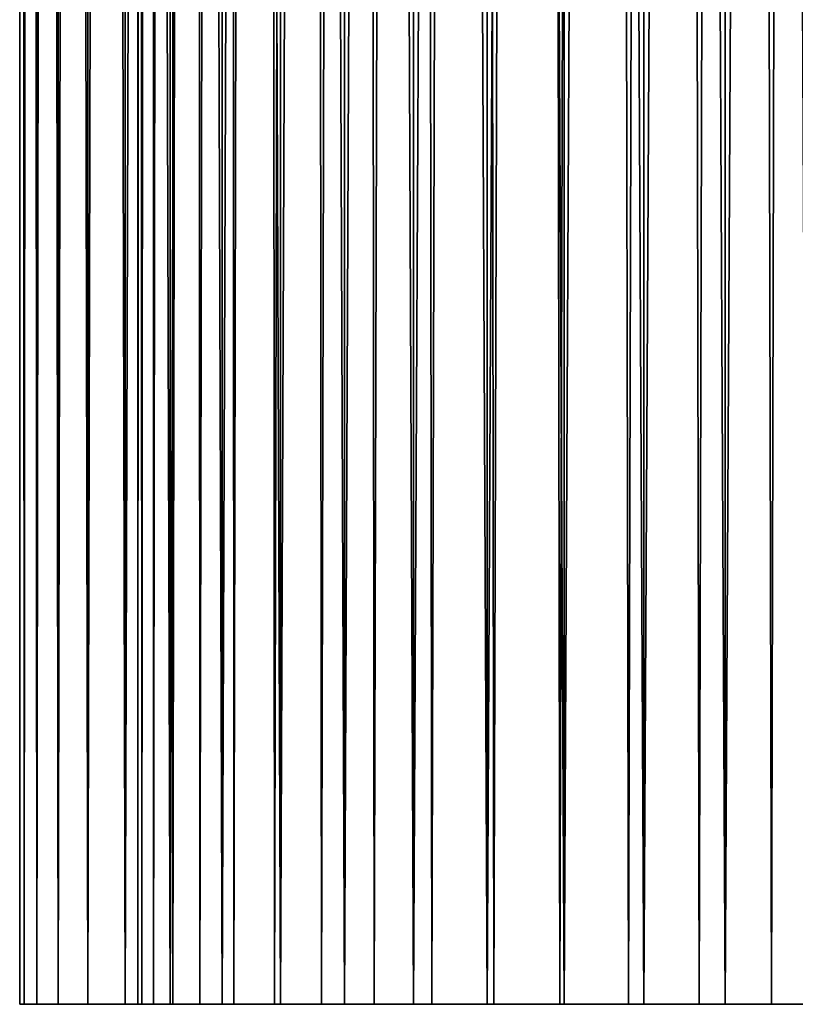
# Model space of a CAD drawing. Header units: millimetres. Extents: x -10 to 10, y 200 to 400.
# Tile 1 of 10: x -10 to 0, y 200 to 212. Entities that reach past the tile are written whole.
import ezdxf

# ---------------------------------------------------------------- set-up
doc = ezdxf.new("R2010")
doc.units = ezdxf.units.MM
doc.header["$LTSCALE"] = 10.936259
for name, color, linetype in [('10', 7, 'CONTINUOUS'), ('2', 7, 'CONTINUOUS'), ('4', 7, 'CONTINUOUS'), ('5', 7, 'CONTINUOUS'), ('6', 7, 'CONTINUOUS'), ('7', 7, 'CONTINUOUS')]:
    doc.layers.add(name, color=color, linetype=linetype)

msp = doc.modelspace()

# ---------------------------------------------------------------- linework, layer by layer
at = {"layer": '10', "linetype": 'Continuous'}
for points in [[(-8.25, 200), (-8.202, 200, -0.892), (-5.15, 200), (-8.25, 200)], [(-8.202, 200, 0.892), (-8.25, 200), (-4.739, 200, 0.881), (-8.202, 200, 0.892)], [(-4.739, 200, 0.881), (-8.25, 200), (-4.881, 200, 0.739), (-4.739, 200, 0.881)], [(-4.881, 200, 0.739), (-8.25, 200), (-4.996, 200, 0.575), (-4.881, 200, 0.739)], [(-4.996, 200, 0.575), (-8.25, 200), (-5.081, 200, 0.393), (-4.996, 200, 0.575)], [(-5.081, 200, 0.393), (-8.25, 200), (-5.133, 200, 0.2), (-5.081, 200, 0.393)], [(-5.133, 200, 0.2), (-8.25, 200), (-5.15, 200), (-5.133, 200, 0.2)], [(-8.202, 200, -0.892), (-8.057, 200, -1.773), (-4.575, 200, -0.996), (-8.202, 200, -0.892)], [(-5.15, 200), (-8.202, 200, -0.892), (-5.133, 200, -0.2), (-5.15, 200)], [(-5.133, 200, -0.2), (-8.202, 200, -0.892), (-5.081, 200, -0.393), (-5.133, 200, -0.2)], [(-5.081, 200, -0.393), (-8.202, 200, -0.892), (-4.996, 200, -0.575), (-5.081, 200, -0.393)], [(-4.996, 200, -0.575), (-8.202, 200, -0.892), (-4.881, 200, -0.739), (-4.996, 200, -0.575)], [(-4.881, 200, -0.739), (-8.202, 200, -0.892), (-4.739, 200, -0.881), (-4.881, 200, -0.739)], [(-4.739, 200, -0.881), (-8.202, 200, -0.892), (-4.575, 200, -0.996), (-4.739, 200, -0.881)], [(-8.057, 200, 1.773), (-8.202, 200, 0.892), (-1.176, 200, 1.618), (-8.057, 200, 1.773)], [(-1.176, 200, 1.618), (-8.202, 200, 0.892), (-1.414, 200, 1.414), (-1.176, 200, 1.618)], [(-1.414, 200, 1.414), (-8.202, 200, 0.892), (-4, 200, 1.15), (-1.414, 200, 1.414)], [(-4, 200, 1.15), (-8.202, 200, 0.892), (-4.2, 200, 1.133), (-4, 200, 1.15)], [(-4.2, 200, 1.133), (-8.202, 200, 0.892), (-4.393, 200, 1.081), (-4.2, 200, 1.133)], [(-4.393, 200, 1.081), (-8.202, 200, 0.892), (-4.575, 200, 0.996), (-4.393, 200, 1.081)], [(-4.575, 200, 0.996), (-8.202, 200, 0.892), (-4.739, 200, 0.881), (-4.575, 200, 0.996)], [(-8.057, 200, -1.773), (-7.818, 200, -2.634), (-0.908, 200, -1.782), (-8.057, 200, -1.773)], [(-1.618, 200, -1.176), (-8.057, 200, -1.773), (-1.414, 200, -1.414), (-1.618, 200, -1.176)], [(-8.057, 200, -1.773), (-1.618, 200, -1.176), (-4, 200, -1.15), (-8.057, 200, -1.773)], [(-1.414, 200, -1.414), (-8.057, 200, -1.773), (-1.176, 200, -1.618), (-1.414, 200, -1.414)], [(-1.176, 200, -1.618), (-8.057, 200, -1.773), (-0.908, 200, -1.782), (-1.176, 200, -1.618)], [(-4.575, 200, -0.996), (-8.057, 200, -1.773), (-4.393, 200, -1.081), (-4.575, 200, -0.996)], [(-4.393, 200, -1.081), (-8.057, 200, -1.773), (-4.2, 200, -1.133), (-4.393, 200, -1.081)], [(-4.2, 200, -1.133), (-8.057, 200, -1.773), (-4, 200, -1.15), (-4.2, 200, -1.133)], [(-7.818, 200, 2.634), (-8.057, 200, 1.773), (7.818, 200, 2.634), (-7.818, 200, 2.634)], [(7.818, 200, 2.634), (-8.057, 200, 1.773), (0, 200, 2), (7.818, 200, 2.634)], [(0, 200, 2), (-8.057, 200, 1.773), (-0.313, 200, 1.975), (0, 200, 2)], [(-0.313, 200, 1.975), (-8.057, 200, 1.773), (-0.618, 200, 1.902), (-0.313, 200, 1.975)], [(-0.618, 200, 1.902), (-8.057, 200, 1.773), (-0.908, 200, 1.782), (-0.618, 200, 1.902)], [(-0.908, 200, 1.782), (-8.057, 200, 1.773), (-1.176, 200, 1.618), (-0.908, 200, 1.782)], [(7.818, 200, -2.634), (8.057, 200, -1.773), (-7.818, 200, -2.634), (7.818, 200, -2.634)], [(-7.818, 200, -2.634), (8.057, 200, -1.773), (0, 200, -2), (-7.818, 200, -2.634)], [(-7.488, 200, -3.464), (7.818, 200, -2.634), (-7.818, 200, -2.634), (-7.488, 200, -3.464)], [(-0.908, 200, -1.782), (-7.818, 200, -2.634), (-0.618, 200, -1.902), (-0.908, 200, -1.782)], [(-0.618, 200, -1.902), (-7.818, 200, -2.634), (-0.313, 200, -1.975), (-0.618, 200, -1.902)], [(-0.313, 200, -1.975), (-7.818, 200, -2.634), (0, 200, -2), (-0.313, 200, -1.975)], [(-7.488, 200, 3.464), (-7.818, 200, 2.634), (7.488, 200, 3.464), (-7.488, 200, 3.464)], [(7.488, 200, 3.464), (-7.818, 200, 2.634), (7.818, 200, 2.634), (7.488, 200, 3.464)], [(7.488, 200, -3.464), (7.818, 200, -2.634), (-7.488, 200, -3.464), (7.488, 200, -3.464)], [(-7.069, 200, -4.253), (7.488, 200, -3.464), (-7.488, 200, -3.464), (-7.069, 200, -4.253)], [(-7.069, 200, 4.253), (-7.488, 200, 3.464), (7.069, 200, 4.253), (-7.069, 200, 4.253)], [(7.069, 200, 4.253), (-7.488, 200, 3.464), (7.488, 200, 3.464), (7.069, 200, 4.253)], [(7.069, 200, -4.253), (7.488, 200, -3.464), (-7.069, 200, -4.253), (7.069, 200, -4.253)], [(-6.568, 200, -4.993), (7.069, 200, -4.253), (-7.069, 200, -4.253), (-6.568, 200, -4.993)], [(-6.568, 200, 4.993), (-7.069, 200, 4.253), (6.568, 200, 4.993), (-6.568, 200, 4.993)], [(6.568, 200, 4.993), (-7.069, 200, 4.253), (7.069, 200, 4.253), (6.568, 200, 4.993)], [(6.568, 200, -4.993), (7.069, 200, -4.253), (-6.568, 200, -4.993), (6.568, 200, -4.993)], [(-5.989, 200, -5.674), (6.568, 200, -4.993), (-6.568, 200, -4.993), (-5.989, 200, -5.674)], [(-5.989, 200, 5.674), (-6.568, 200, 4.993), (5.989, 200, 5.674), (-5.989, 200, 5.674)], [(5.989, 200, 5.674), (-6.568, 200, 4.993), (6.568, 200, 4.993), (5.989, 200, 5.674)], [(5.989, 200, -5.674), (6.568, 200, -4.993), (-5.989, 200, -5.674), (5.989, 200, -5.674)], [(-5.341, 200, -6.288), (5.989, 200, -5.674), (-5.989, 200, -5.674), (-5.341, 200, -6.288)], [(-5.341, 200, 6.288), (-5.989, 200, 5.674), (5.341, 200, 6.288), (-5.341, 200, 6.288)], [(5.341, 200, 6.288), (-5.989, 200, 5.674), (5.989, 200, 5.674), (5.341, 200, 6.288)], [(5.341, 200, -6.288), (5.989, 200, -5.674), (-5.341, 200, -6.288), (5.341, 200, -6.288)], [(-4.63, 200, -6.828), (5.341, 200, -6.288), (-5.341, 200, -6.288), (-4.63, 200, -6.828)], [(-4.63, 200, 6.828), (-5.341, 200, 6.288), (4.63, 200, 6.828), (-4.63, 200, 6.828)], [(4.63, 200, 6.828), (-5.341, 200, 6.288), (5.341, 200, 6.288), (4.63, 200, 6.828)], [(4.63, 200, -6.828), (5.341, 200, -6.288), (-4.63, 200, -6.828), (4.63, 200, -6.828)], [(-3.864, 200, -7.289), (4.63, 200, -6.828), (-4.63, 200, -6.828), (-3.864, 200, -7.289)], [(-3.864, 200, 7.289), (-4.63, 200, 6.828), (3.864, 200, 7.289), (-3.864, 200, 7.289)], [(3.864, 200, 7.289), (-4.63, 200, 6.828), (4.63, 200, 6.828), (3.864, 200, 7.289)], [(-1.618, 200, 1.176), (-1.414, 200, 1.414), (-4, 200, 1.15), (-1.618, 200, 1.176)], [(-3.8, 200, 1.133), (-1.618, 200, 1.176), (-4, 200, 1.15), (-3.8, 200, 1.133)], [(-4, 200, -1.15), (-1.618, 200, -1.176), (-3.8, 200, -1.133), (-4, 200, -1.15)], [(3.864, 200, -7.289), (4.63, 200, -6.828), (-3.864, 200, -7.289), (3.864, 200, -7.289)], [(-3.054, 200, -7.664), (3.864, 200, -7.289), (-3.864, 200, -7.289), (-3.054, 200, -7.664)], [(-3.054, 200, 7.664), (-3.864, 200, 7.289), (3.054, 200, 7.664), (-3.054, 200, 7.664)], [(3.054, 200, 7.664), (-3.864, 200, 7.289), (3.864, 200, 7.289), (3.054, 200, 7.664)], [(-3.607, 200, 1.081), (-1.618, 200, 1.176), (-3.8, 200, 1.133), (-3.607, 200, 1.081)], [(-1.618, 200, -1.176), (-1.782, 200, -0.908), (-3.8, 200, -1.133), (-1.618, 200, -1.176)], [(-3.8, 200, -1.133), (-1.782, 200, -0.908), (-3.607, 200, -1.081), (-3.8, 200, -1.133)], [(-3.425, 200, 0.996), (-1.618, 200, 1.176), (-3.607, 200, 1.081), (-3.425, 200, 0.996)], [(-3.607, 200, -1.081), (-1.782, 200, -0.908), (-3.425, 200, -0.996), (-3.607, 200, -1.081)], [(-1.782, 200, 0.908), (-1.618, 200, 1.176), (-3.425, 200, 0.996), (-1.782, 200, 0.908)], [(-3.261, 200, 0.881), (-1.782, 200, 0.908), (-3.425, 200, 0.996), (-3.261, 200, 0.881)], [(-3.425, 200, -0.996), (-1.782, 200, -0.908), (-3.261, 200, -0.881), (-3.425, 200, -0.996)], [(-3.119, 200, 0.739), (-1.782, 200, 0.908), (-3.261, 200, 0.881), (-3.119, 200, 0.739)], [(-1.782, 200, -0.908), (-1.902, 200, -0.618), (-3.261, 200, -0.881), (-1.782, 200, -0.908)], [(-3.261, 200, -0.881), (-1.902, 200, -0.618), (-3.119, 200, -0.739), (-3.261, 200, -0.881)], [(-1.902, 200, 0.618), (-1.782, 200, 0.908), (-3.119, 200, 0.739), (-1.902, 200, 0.618)], [(-3.004, 200, 0.575), (-1.902, 200, 0.618), (-3.119, 200, 0.739), (-3.004, 200, 0.575)], [(-3.119, 200, -0.739), (-1.902, 200, -0.618), (-3.004, 200, -0.575), (-3.119, 200, -0.739)], [(3.054, 200, -7.664), (3.864, 200, -7.289), (-3.054, 200, -7.664), (3.054, 200, -7.664)], [(-2.207, 200, -7.949), (3.054, 200, -7.664), (-3.054, 200, -7.664), (-2.207, 200, -7.949)], [(-2.207, 200, 7.949), (-3.054, 200, 7.664), (2.207, 200, 7.949), (-2.207, 200, 7.949)], [(2.207, 200, 7.949), (-3.054, 200, 7.664), (3.054, 200, 7.664), (2.207, 200, 7.949)], [(-2.919, 200, 0.393), (-1.902, 200, 0.618), (-3.004, 200, 0.575), (-2.919, 200, 0.393)], [(-1.902, 200, -0.618), (-1.975, 200, -0.313), (-3.004, 200, -0.575), (-1.902, 200, -0.618)], [(-3.004, 200, -0.575), (-1.975, 200, -0.313), (-2.919, 200, -0.393), (-3.004, 200, -0.575)], [(-1.975, 200, 0.313), (-1.902, 200, 0.618), (-2.919, 200, 0.393), (-1.975, 200, 0.313)], [(-2.867, 200, 0.2), (-1.975, 200, 0.313), (-2.919, 200, 0.393), (-2.867, 200, 0.2)], [(-2.919, 200, -0.393), (-1.975, 200, -0.313), (-2.867, 200, -0.2), (-2.919, 200, -0.393)], [(-2.85, 200), (-1.975, 200, 0.313), (-2.867, 200, 0.2), (-2.85, 200)], [(-1.975, 200, -0.313), (-2, 200), (-2.867, 200, -0.2), (-1.975, 200, -0.313)], [(-2, 200), (-2.85, 200), (-2.867, 200, -0.2), (-2, 200)], [(-2, 200), (-1.975, 200, 0.313), (-2.85, 200), (-2, 200)], [(2.207, 200, -7.949), (3.054, 200, -7.664), (-2.207, 200, -7.949), (2.207, 200, -7.949)], [(-1.335, 200, -8.141), (2.207, 200, -7.949), (-2.207, 200, -7.949), (-1.335, 200, -8.141)], [(-1.335, 200, 8.141), (-2.207, 200, 7.949), (1.335, 200, 8.141), (-1.335, 200, 8.141)], [(1.335, 200, 8.141), (-2.207, 200, 7.949), (2.207, 200, 7.949), (1.335, 200, 8.141)], [(1.335, 200, -8.141), (2.207, 200, -7.949), (-1.335, 200, -8.141), (1.335, 200, -8.141)], [(-0.447, 200, -8.238), (1.335, 200, -8.141), (-1.335, 200, -8.141), (-0.447, 200, -8.238)], [(-0.447, 200, 8.238), (-1.335, 200, 8.141), (0.447, 200, 8.238), (-0.447, 200, 8.238)], [(0.447, 200, 8.238), (-1.335, 200, 8.141), (1.335, 200, 8.141), (0.447, 200, 8.238)], [(0.447, 200, -8.238), (1.335, 200, -8.141), (-0.447, 200, -8.238), (0.447, 200, -8.238)]]:
    msp.add_3dface(points, dxfattribs=at)
at = {"layer": '2', "color": 7, "linetype": 'Continuous', "true_color": 0xe0f2ff}
for points in [[(-10, 200), (-9.945, 200, -1.045), (-8.5, 200), (-10, 200)], [(-9.945, 200, 1.045), (-10, 200), (-8.45, 200, 0.919), (-9.945, 200, 1.045)], [(-8.45, 200, 0.919), (-10, 200), (-8.5, 200), (-8.45, 200, 0.919)], [(-9.945, 200, -1.045), (-9.781, 200, -2.079), (-8.301, 200, -1.827), (-9.945, 200, -1.045)], [(-8.5, 200), (-9.945, 200, -1.045), (-8.45, 200, -0.919), (-8.5, 200)], [(-8.45, 200, -0.919), (-9.945, 200, -1.045), (-8.301, 200, -1.827), (-8.45, 200, -0.919)], [(-9.781, 200, 2.079), (-9.945, 200, 1.045), (-8.301, 200, 1.827), (-9.781, 200, 2.079)], [(-8.301, 200, 1.827), (-9.945, 200, 1.045), (-8.45, 200, 0.919), (-8.301, 200, 1.827)], [(-9.781, 200, -2.079), (-9.511, 200, -3.09), (-8.055, 200, -2.714), (-9.781, 200, -2.079)], [(-8.301, 200, -1.827), (-9.781, 200, -2.079), (-8.055, 200, -2.714), (-8.301, 200, -1.827)], [(-9.511, 200, 3.09), (-9.781, 200, 2.079), (-8.055, 200, 2.714), (-9.511, 200, 3.09)], [(-8.055, 200, 2.714), (-9.781, 200, 2.079), (-8.301, 200, 1.827), (-8.055, 200, 2.714)], [(-9.511, 200, -3.09), (-9.135, 200, -4.067), (-7.714, 200, -3.569), (-9.511, 200, -3.09)], [(-8.055, 200, -2.714), (-9.511, 200, -3.09), (-7.714, 200, -3.569), (-8.055, 200, -2.714)], [(-9.135, 200, 4.067), (-9.511, 200, 3.09), (-7.714, 200, 3.569), (-9.135, 200, 4.067)], [(-7.714, 200, 3.569), (-9.511, 200, 3.09), (-8.055, 200, 2.714), (-7.714, 200, 3.569)], [(-9.135, 200, -4.067), (-8.66, 200, -5), (-7.283, 200, -4.382), (-9.135, 200, -4.067)], [(-7.714, 200, -3.569), (-9.135, 200, -4.067), (-7.283, 200, -4.382), (-7.714, 200, -3.569)], [(-8.66, 200, 5), (-9.135, 200, 4.067), (-7.283, 200, 4.382), (-8.66, 200, 5)], [(-7.283, 200, 4.382), (-9.135, 200, 4.067), (-7.714, 200, 3.569), (-7.283, 200, 4.382)], [(-8.66, 200, -5), (-8.09, 200, -5.878), (-6.767, 200, -5.144), (-8.66, 200, -5)], [(-7.283, 200, -4.382), (-8.66, 200, -5), (-6.767, 200, -5.144), (-7.283, 200, -4.382)], [(-8.09, 200, 5.878), (-8.66, 200, 5), (-6.171, 200, 5.845), (-8.09, 200, 5.878)], [(-6.171, 200, 5.845), (-8.66, 200, 5), (-6.767, 200, 5.144), (-6.171, 200, 5.845)], [(-6.767, 200, 5.144), (-8.66, 200, 5), (-7.283, 200, 4.382), (-6.767, 200, 5.144)], [(-8.09, 200, -5.878), (-7.431, 200, -6.691), (-5.503, 200, -6.478), (-8.09, 200, -5.878)], [(-6.767, 200, -5.144), (-8.09, 200, -5.878), (-6.171, 200, -5.845), (-6.767, 200, -5.144)], [(-6.171, 200, -5.845), (-8.09, 200, -5.878), (-5.503, 200, -6.478), (-6.171, 200, -5.845)], [(-7.431, 200, 6.691), (-8.09, 200, 5.878), (-5.503, 200, 6.478), (-7.431, 200, 6.691)], [(-5.503, 200, 6.478), (-8.09, 200, 5.878), (-6.171, 200, 5.845), (-5.503, 200, 6.478)], [(-7.431, 200, -6.691), (-6.691, 200, -7.431), (-4.77, 200, -7.035), (-7.431, 200, -6.691)], [(-5.503, 200, -6.478), (-7.431, 200, -6.691), (-4.77, 200, -7.035), (-5.503, 200, -6.478)], [(-6.691, 200, 7.431), (-7.431, 200, 6.691), (-4.77, 200, 7.035), (-6.691, 200, 7.431)], [(-4.77, 200, 7.035), (-7.431, 200, 6.691), (-5.503, 200, 6.478), (-4.77, 200, 7.035)], [(-6.691, 200, -7.431), (-5.878, 200, -8.09), (-3.981, 200, -7.51), (-6.691, 200, -7.431)], [(-4.77, 200, -7.035), (-6.691, 200, -7.431), (-3.981, 200, -7.51), (-4.77, 200, -7.035)], [(-5.878, 200, 8.09), (-6.691, 200, 7.431), (-3.146, 200, 7.896), (-5.878, 200, 8.09)], [(-3.146, 200, 7.896), (-6.691, 200, 7.431), (-3.981, 200, 7.51), (-3.146, 200, 7.896)], [(-3.981, 200, 7.51), (-6.691, 200, 7.431), (-4.77, 200, 7.035), (-3.981, 200, 7.51)], [(-5.878, 200, -8.09), (-5, 200, -8.66), (-2.274, 200, -8.19), (-5.878, 200, -8.09)], [(-3.981, 200, -7.51), (-5.878, 200, -8.09), (-3.146, 200, -7.896), (-3.981, 200, -7.51)], [(-3.146, 200, -7.896), (-5.878, 200, -8.09), (-2.274, 200, -8.19), (-3.146, 200, -7.896)], [(-5, 200, 8.66), (-5.878, 200, 8.09), (-0.46, 200, 8.488), (-5, 200, 8.66)], [(-0.46, 200, 8.488), (-5.878, 200, 8.09), (-1.375, 200, 8.388), (-0.46, 200, 8.488)], [(-1.375, 200, 8.388), (-5.878, 200, 8.09), (-2.274, 200, 8.19), (-1.375, 200, 8.388)], [(-2.274, 200, 8.19), (-5.878, 200, 8.09), (-3.146, 200, 7.896), (-2.274, 200, 8.19)], [(-4.067, 200, -9.135), (5, 200, -8.66), (-5, 200, -8.66), (-4.067, 200, -9.135)], [(-5, 200, -8.66), (5, 200, -8.66), (0.46, 200, -8.488), (-5, 200, -8.66)], [(-2.274, 200, -8.19), (-5, 200, -8.66), (-1.375, 200, -8.388), (-2.274, 200, -8.19)], [(-1.375, 200, -8.388), (-5, 200, -8.66), (-0.46, 200, -8.488), (-1.375, 200, -8.388)], [(-0.46, 200, -8.488), (-5, 200, -8.66), (0.46, 200, -8.488), (-0.46, 200, -8.488)], [(-4.067, 200, 9.135), (-5, 200, 8.66), (4.067, 200, 9.135), (-4.067, 200, 9.135)], [(4.067, 200, 9.135), (-5, 200, 8.66), (5, 200, 8.66), (4.067, 200, 9.135)], [(5, 200, 8.66), (-5, 200, 8.66), (-0.46, 200, 8.488), (5, 200, 8.66)], [(4.067, 200, -9.135), (5, 200, -8.66), (-4.067, 200, -9.135), (4.067, 200, -9.135)], [(-3.09, 200, -9.511), (4.067, 200, -9.135), (-4.067, 200, -9.135), (-3.09, 200, -9.511)], [(-3.09, 200, 9.511), (-4.067, 200, 9.135), (3.09, 200, 9.511), (-3.09, 200, 9.511)], [(3.09, 200, 9.511), (-4.067, 200, 9.135), (4.067, 200, 9.135), (3.09, 200, 9.511)], [(3.09, 200, -9.511), (4.067, 200, -9.135), (-3.09, 200, -9.511), (3.09, 200, -9.511)], [(-2.079, 200, -9.781), (3.09, 200, -9.511), (-3.09, 200, -9.511), (-2.079, 200, -9.781)], [(-2.079, 200, 9.781), (-3.09, 200, 9.511), (2.079, 200, 9.781), (-2.079, 200, 9.781)], [(2.079, 200, 9.781), (-3.09, 200, 9.511), (3.09, 200, 9.511), (2.079, 200, 9.781)], [(2.079, 200, -9.781), (3.09, 200, -9.511), (-2.079, 200, -9.781), (2.079, 200, -9.781)], [(-1.045, 200, -9.945), (2.079, 200, -9.781), (-2.079, 200, -9.781), (-1.045, 200, -9.945)], [(-1.045, 200, 9.945), (-2.079, 200, 9.781), (1.045, 200, 9.945), (-1.045, 200, 9.945)], [(1.045, 200, 9.945), (-2.079, 200, 9.781), (2.079, 200, 9.781), (1.045, 200, 9.945)], [(1.045, 200, -9.945), (2.079, 200, -9.781), (-1.045, 200, -9.945), (1.045, 200, -9.945)], [(0, 200, -10), (1.045, 200, -9.945), (-1.045, 200, -9.945), (0, 200, -10)], [(0, 200, 10), (-1.045, 200, 9.945), (1.045, 200, 9.945), (0, 200, 10)], [(0.46, 200, 8.488), (5, 200, 8.66), (-0.46, 200, 8.488), (0.46, 200, 8.488)]]:
    msp.add_3dface(points, dxfattribs=at)
at = {"layer": '4', "color": 7, "linetype": 'Continuous', "true_color": 0xe0f2ff}
for points in [[(-9.945, 200, -1.045), (-10, 200), (-9.945, 400, -1.045), (-9.945, 200, -1.045)], [(-10, 200), (-10, 400), (-9.945, 400, -1.045), (-10, 200)], [(-9.781, 200, -2.079), (-9.945, 200, -1.045), (-9.781, 400, -2.079), (-9.781, 200, -2.079)], [(-9.945, 200, -1.045), (-9.945, 400, -1.045), (-9.781, 400, -2.079), (-9.945, 200, -1.045)], [(-9.511, 200, -3.09), (-9.781, 200, -2.079), (-9.511, 400, -3.09), (-9.511, 200, -3.09)], [(-9.781, 200, -2.079), (-9.781, 400, -2.079), (-9.511, 400, -3.09), (-9.781, 200, -2.079)], [(-9.135, 200, -4.067), (-9.511, 200, -3.09), (-9.135, 400, -4.067), (-9.135, 200, -4.067)], [(-9.511, 200, -3.09), (-9.511, 400, -3.09), (-9.135, 400, -4.067), (-9.511, 200, -3.09)], [(-8.66, 200, -5), (-9.135, 200, -4.067), (-8.66, 400, -5), (-8.66, 200, -5)], [(-9.135, 200, -4.067), (-9.135, 400, -4.067), (-8.66, 400, -5), (-9.135, 200, -4.067)], [(-8.09, 200, -5.878), (-8.66, 200, -5), (-8.09, 400, -5.878), (-8.09, 200, -5.878)], [(-8.66, 200, -5), (-8.66, 400, -5), (-8.09, 400, -5.878), (-8.66, 200, -5)], [(-7.431, 200, -6.691), (-8.09, 200, -5.878), (-7.431, 400, -6.691), (-7.431, 200, -6.691)], [(-8.09, 200, -5.878), (-8.09, 400, -5.878), (-7.431, 400, -6.691), (-8.09, 200, -5.878)], [(-6.691, 200, -7.431), (-7.431, 200, -6.691), (-6.691, 400, -7.431), (-6.691, 200, -7.431)], [(-7.431, 200, -6.691), (-7.431, 400, -6.691), (-6.691, 400, -7.431), (-7.431, 200, -6.691)], [(-5.878, 200, -8.09), (-6.691, 200, -7.431), (-5.878, 400, -8.09), (-5.878, 200, -8.09)], [(-6.691, 200, -7.431), (-6.691, 400, -7.431), (-5.878, 400, -8.09), (-6.691, 200, -7.431)], [(-5, 200, -8.66), (-5.878, 200, -8.09), (-5, 400, -8.66), (-5, 200, -8.66)], [(-5.878, 200, -8.09), (-5.878, 400, -8.09), (-5, 400, -8.66), (-5.878, 200, -8.09)], [(-4.067, 200, -9.135), (-5, 200, -8.66), (-4.067, 400, -9.135), (-4.067, 200, -9.135)], [(-5, 200, -8.66), (-5, 400, -8.66), (-4.067, 400, -9.135), (-5, 200, -8.66)], [(-3.09, 200, -9.511), (-4.067, 200, -9.135), (-3.09, 400, -9.511), (-3.09, 200, -9.511)], [(-4.067, 200, -9.135), (-4.067, 400, -9.135), (-3.09, 400, -9.511), (-4.067, 200, -9.135)], [(-2.079, 200, -9.781), (-3.09, 200, -9.511), (-2.079, 400, -9.781), (-2.079, 200, -9.781)], [(-3.09, 200, -9.511), (-3.09, 400, -9.511), (-2.079, 400, -9.781), (-3.09, 200, -9.511)], [(-1.045, 200, -9.945), (-2.079, 200, -9.781), (-1.045, 400, -9.945), (-1.045, 200, -9.945)], [(-2.079, 200, -9.781), (-2.079, 400, -9.781), (-1.045, 400, -9.945), (-2.079, 200, -9.781)], [(0, 200, -10), (-1.045, 200, -9.945), (0, 400, -10), (0, 200, -10)], [(-1.045, 200, -9.945), (-1.045, 400, -9.945), (0, 400, -10), (-1.045, 200, -9.945)]]:
    msp.add_3dface(points, dxfattribs=at)
at = {"layer": '5', "color": 7, "linetype": 'Continuous', "true_color": 0xe0f2ff}
for points in [[(-10, 200), (-9.945, 200, 1.045), (-10, 400), (-10, 200)], [(-9.945, 200, 1.045), (-9.945, 400, 1.045), (-10, 400), (-9.945, 200, 1.045)], [(-9.945, 200, 1.045), (-9.781, 200, 2.079), (-9.945, 400, 1.045), (-9.945, 200, 1.045)], [(-9.781, 200, 2.079), (-9.781, 400, 2.079), (-9.945, 400, 1.045), (-9.781, 200, 2.079)], [(-9.781, 200, 2.079), (-9.511, 200, 3.09), (-9.781, 400, 2.079), (-9.781, 200, 2.079)], [(-9.511, 200, 3.09), (-9.511, 400, 3.09), (-9.781, 400, 2.079), (-9.511, 200, 3.09)], [(-9.511, 200, 3.09), (-9.135, 200, 4.067), (-9.511, 400, 3.09), (-9.511, 200, 3.09)], [(-9.135, 200, 4.067), (-9.135, 400, 4.067), (-9.511, 400, 3.09), (-9.135, 200, 4.067)], [(-9.135, 200, 4.067), (-8.66, 200, 5), (-9.135, 400, 4.067), (-9.135, 200, 4.067)], [(-8.66, 200, 5), (-8.66, 400, 5), (-9.135, 400, 4.067), (-8.66, 200, 5)], [(-8.66, 200, 5), (-8.09, 200, 5.878), (-8.66, 400, 5), (-8.66, 200, 5)], [(-8.09, 200, 5.878), (-8.09, 400, 5.878), (-8.66, 400, 5), (-8.09, 200, 5.878)], [(-8.09, 200, 5.878), (-7.431, 200, 6.691), (-8.09, 400, 5.878), (-8.09, 200, 5.878)], [(-7.431, 200, 6.691), (-7.431, 400, 6.691), (-8.09, 400, 5.878), (-7.431, 200, 6.691)], [(-7.431, 200, 6.691), (-6.691, 200, 7.431), (-7.431, 400, 6.691), (-7.431, 200, 6.691)], [(-6.691, 200, 7.431), (-6.691, 400, 7.431), (-7.431, 400, 6.691), (-6.691, 200, 7.431)], [(-6.691, 200, 7.431), (-5.878, 200, 8.09), (-6.691, 400, 7.431), (-6.691, 200, 7.431)], [(-5.878, 200, 8.09), (-5.878, 400, 8.09), (-6.691, 400, 7.431), (-5.878, 200, 8.09)], [(-5.878, 200, 8.09), (-5, 200, 8.66), (-5.878, 400, 8.09), (-5.878, 200, 8.09)], [(-5, 200, 8.66), (-5, 400, 8.66), (-5.878, 400, 8.09), (-5, 200, 8.66)], [(-5, 200, 8.66), (-4.067, 200, 9.135), (-5, 400, 8.66), (-5, 200, 8.66)], [(-4.067, 200, 9.135), (-4.067, 400, 9.135), (-5, 400, 8.66), (-4.067, 200, 9.135)], [(-4.067, 200, 9.135), (-3.09, 200, 9.511), (-4.067, 400, 9.135), (-4.067, 200, 9.135)], [(-3.09, 200, 9.511), (-3.09, 400, 9.511), (-4.067, 400, 9.135), (-3.09, 200, 9.511)], [(-3.09, 200, 9.511), (-2.079, 200, 9.781), (-3.09, 400, 9.511), (-3.09, 200, 9.511)], [(-2.079, 200, 9.781), (-2.079, 400, 9.781), (-3.09, 400, 9.511), (-2.079, 200, 9.781)], [(-2.079, 200, 9.781), (-1.045, 200, 9.945), (-2.079, 400, 9.781), (-2.079, 200, 9.781)], [(-1.045, 200, 9.945), (-1.045, 400, 9.945), (-2.079, 400, 9.781), (-1.045, 200, 9.945)], [(-1.045, 200, 9.945), (0, 200, 10), (-1.045, 400, 9.945), (-1.045, 200, 9.945)], [(0, 200, 10), (0, 400, 10), (-1.045, 400, 9.945), (0, 200, 10)]]:
    msp.add_3dface(points, dxfattribs=at)
at = {"layer": '6', "color": 7, "linetype": 'Continuous', "true_color": 0xe0f2ff}
for points in [[(-8.5, 200), (-8.45, 200, -0.919), (-8.5, 392.214), (-8.5, 200)], [(-8.5, 392.214), (-8.45, 200, -0.919), (-8.453, 392.214, -0.888), (-8.5, 392.214)], [(-8.453, 392.214, -0.888), (-8.45, 200, -0.919), (-8.314, 392.214, -1.767), (-8.453, 392.214, -0.888)], [(-8.45, 200, -0.919), (-8.301, 200, -1.827), (-8.314, 392.214, -1.767), (-8.45, 200, -0.919)], [(-8.314, 392.214, -1.767), (-8.301, 200, -1.827), (-8.084, 392.214, -2.627), (-8.314, 392.214, -1.767)], [(-8.301, 200, -1.827), (-8.055, 200, -2.714), (-8.084, 392.214, -2.627), (-8.301, 200, -1.827)], [(-8.084, 392.214, -2.627), (-8.055, 200, -2.714), (-7.765, 392.214, -3.457), (-8.084, 392.214, -2.627)], [(-8.055, 200, -2.714), (-7.714, 200, -3.569), (-7.765, 392.214, -3.457), (-8.055, 200, -2.714)], [(-7.765, 392.214, -3.457), (-7.714, 200, -3.569), (-7.361, 392.214, -4.25), (-7.765, 392.214, -3.457)], [(-7.714, 200, -3.569), (-7.283, 200, -4.382), (-7.361, 392.214, -4.25), (-7.714, 200, -3.569)], [(-7.361, 392.214, -4.25), (-7.283, 200, -4.382), (-6.877, 392.214, -4.996), (-7.361, 392.214, -4.25)], [(-7.283, 200, -4.382), (-6.767, 200, -5.144), (-6.877, 392.214, -4.996), (-7.283, 200, -4.382)], [(-6.877, 392.214, -4.996), (-6.767, 200, -5.144), (-6.317, 392.214, -5.688), (-6.877, 392.214, -4.996)], [(-6.767, 200, -5.144), (-6.171, 200, -5.845), (-6.317, 392.214, -5.688), (-6.767, 200, -5.144)], [(-6.317, 392.214, -5.688), (-6.171, 200, -5.845), (-5.688, 392.214, -6.317), (-6.317, 392.214, -5.688)], [(-6.171, 200, -5.845), (-5.503, 200, -6.478), (-5.688, 392.214, -6.317), (-6.171, 200, -5.845)], [(-5.688, 392.214, -6.317), (-5.503, 200, -6.478), (-4.996, 392.214, -6.877), (-5.688, 392.214, -6.317)], [(-5.503, 200, -6.478), (-4.77, 200, -7.035), (-4.996, 392.214, -6.877), (-5.503, 200, -6.478)], [(-4.996, 392.214, -6.877), (-4.77, 200, -7.035), (-4.25, 392.214, -7.361), (-4.996, 392.214, -6.877)], [(-4.77, 200, -7.035), (-3.981, 200, -7.51), (-4.25, 392.214, -7.361), (-4.77, 200, -7.035)], [(-4.25, 392.214, -7.361), (-3.981, 200, -7.51), (-3.457, 392.214, -7.765), (-4.25, 392.214, -7.361)], [(-3.981, 200, -7.51), (-3.146, 200, -7.896), (-3.457, 392.214, -7.765), (-3.981, 200, -7.51)], [(-3.457, 392.214, -7.765), (-3.146, 200, -7.896), (-2.627, 392.214, -8.084), (-3.457, 392.214, -7.765)], [(-3.146, 200, -7.896), (-2.274, 200, -8.19), (-2.627, 392.214, -8.084), (-3.146, 200, -7.896)], [(-2.627, 392.214, -8.084), (-2.274, 200, -8.19), (-1.767, 392.214, -8.314), (-2.627, 392.214, -8.084)], [(-2.274, 200, -8.19), (-1.375, 200, -8.388), (-1.767, 392.214, -8.314), (-2.274, 200, -8.19)], [(-1.767, 392.214, -8.314), (-1.375, 200, -8.388), (-0.888, 392.214, -8.453), (-1.767, 392.214, -8.314)], [(-1.375, 200, -8.388), (-0.46, 200, -8.488), (-0.888, 392.214, -8.453), (-1.375, 200, -8.388)], [(-0.888, 392.214, -8.453), (-0.46, 200, -8.488), (0, 392.214, -8.5), (-0.888, 392.214, -8.453)], [(-0.46, 200, -8.488), (0.46, 200, -8.488), (0, 392.214, -8.5), (-0.46, 200, -8.488)]]:
    msp.add_3dface(points, dxfattribs=at)
at = {"layer": '7', "color": 7, "linetype": 'Continuous', "true_color": 0xe0f2ff}
for points in [[(-8.45, 200, 0.919), (-8.5, 200), (-8.453, 392.214, 0.888), (-8.45, 200, 0.919)], [(-8.5, 200), (-8.5, 392.214), (-8.453, 392.214, 0.888), (-8.5, 200)], [(-8.314, 392.214, 1.767), (-8.45, 200, 0.919), (-8.453, 392.214, 0.888), (-8.314, 392.214, 1.767)], [(-8.301, 200, 1.827), (-8.45, 200, 0.919), (-8.314, 392.214, 1.767), (-8.301, 200, 1.827)], [(-8.084, 392.214, 2.627), (-8.301, 200, 1.827), (-8.314, 392.214, 1.767), (-8.084, 392.214, 2.627)], [(-8.055, 200, 2.714), (-8.301, 200, 1.827), (-8.084, 392.214, 2.627), (-8.055, 200, 2.714)], [(-7.765, 392.214, 3.457), (-8.055, 200, 2.714), (-8.084, 392.214, 2.627), (-7.765, 392.214, 3.457)], [(-7.714, 200, 3.569), (-8.055, 200, 2.714), (-7.765, 392.214, 3.457), (-7.714, 200, 3.569)], [(-7.361, 392.214, 4.25), (-7.714, 200, 3.569), (-7.765, 392.214, 3.457), (-7.361, 392.214, 4.25)], [(-7.283, 200, 4.382), (-7.714, 200, 3.569), (-7.361, 392.214, 4.25), (-7.283, 200, 4.382)], [(-6.877, 392.214, 4.996), (-7.283, 200, 4.382), (-7.361, 392.214, 4.25), (-6.877, 392.214, 4.996)], [(-6.767, 200, 5.144), (-7.283, 200, 4.382), (-6.877, 392.214, 4.996), (-6.767, 200, 5.144)], [(-6.317, 392.214, 5.688), (-6.767, 200, 5.144), (-6.877, 392.214, 4.996), (-6.317, 392.214, 5.688)], [(-6.171, 200, 5.845), (-6.767, 200, 5.144), (-6.317, 392.214, 5.688), (-6.171, 200, 5.845)], [(-5.688, 392.214, 6.317), (-6.171, 200, 5.845), (-6.317, 392.214, 5.688), (-5.688, 392.214, 6.317)], [(-5.503, 200, 6.478), (-6.171, 200, 5.845), (-5.688, 392.214, 6.317), (-5.503, 200, 6.478)], [(-4.996, 392.214, 6.877), (-5.503, 200, 6.478), (-5.688, 392.214, 6.317), (-4.996, 392.214, 6.877)], [(-4.77, 200, 7.035), (-5.503, 200, 6.478), (-4.996, 392.214, 6.877), (-4.77, 200, 7.035)], [(-4.25, 392.214, 7.361), (-4.77, 200, 7.035), (-4.996, 392.214, 6.877), (-4.25, 392.214, 7.361)], [(-3.981, 200, 7.51), (-4.77, 200, 7.035), (-4.25, 392.214, 7.361), (-3.981, 200, 7.51)], [(-3.457, 392.214, 7.765), (-3.981, 200, 7.51), (-4.25, 392.214, 7.361), (-3.457, 392.214, 7.765)], [(-3.146, 200, 7.896), (-3.981, 200, 7.51), (-3.457, 392.214, 7.765), (-3.146, 200, 7.896)], [(-2.627, 392.214, 8.084), (-3.146, 200, 7.896), (-3.457, 392.214, 7.765), (-2.627, 392.214, 8.084)], [(-2.274, 200, 8.19), (-3.146, 200, 7.896), (-2.627, 392.214, 8.084), (-2.274, 200, 8.19)], [(-1.767, 392.214, 8.314), (-2.274, 200, 8.19), (-2.627, 392.214, 8.084), (-1.767, 392.214, 8.314)], [(-1.375, 200, 8.388), (-2.274, 200, 8.19), (-1.767, 392.214, 8.314), (-1.375, 200, 8.388)], [(-0.888, 392.214, 8.453), (-1.375, 200, 8.388), (-1.767, 392.214, 8.314), (-0.888, 392.214, 8.453)], [(-0.46, 200, 8.488), (-1.375, 200, 8.388), (-0.888, 392.214, 8.453), (-0.46, 200, 8.488)], [(0, 392.214, 8.5), (-0.46, 200, 8.488), (-0.888, 392.214, 8.453), (0, 392.214, 8.5)], [(0.46, 200, 8.488), (-0.46, 200, 8.488), (0, 392.214, 8.5), (0.46, 200, 8.488)]]:
    msp.add_3dface(points, dxfattribs=at)

doc.saveas('drawing.dxf')
